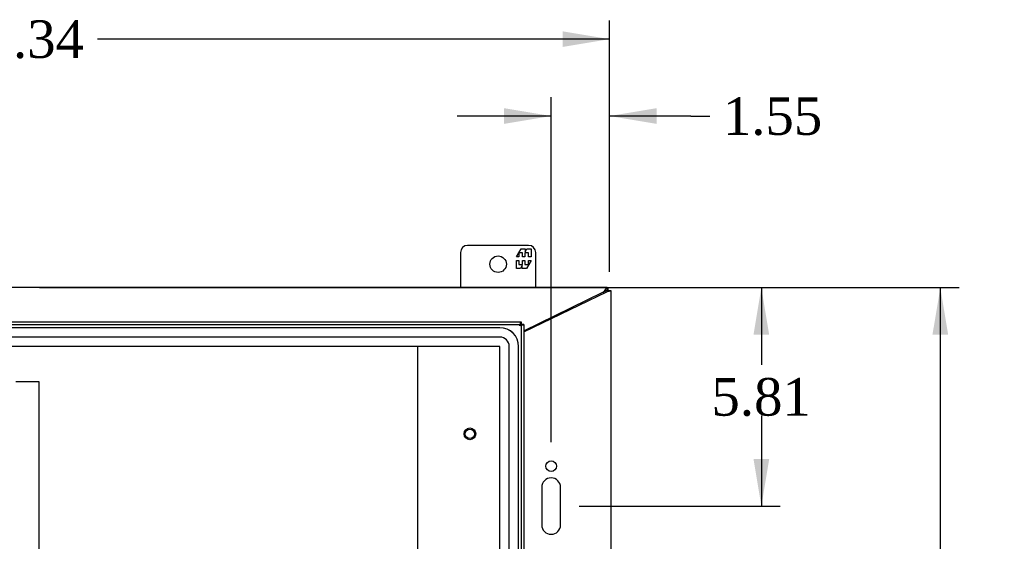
# Model space of a CAD drawing. Header units: inches. Extents: x 1 to 240, y -1 to 159.
# Tile 50 of 108: x 67 to 93, y 97 to 111. Entities that reach past the tile are written whole.
import ezdxf
from ezdxf.enums import TextEntityAlignment as Align
from ezdxf.lldxf.tags import DXFTag

# ---------------------------------------------------------------- set-up
doc = ezdxf.new("R2010")
doc.units = ezdxf.units.IN
doc.header["$MEASUREMENT"] = 0
for name, color, linetype in [('COM43544', 7, 'Continuous'), ('COM43576', 7, 'Continuous'), ('COM55702-31', 7, 'Continuous'), ('COM70219', 7, 'Continuous'), ('COM70657-17', 7, 'Continuous'), ('Default', 7, 'Continuous'), ('DV1_Default', 7, 'Continuous'), ('FET07710', 7, 'Continuous'), ('STD21879', 7, 'Continuous')]:
    doc.layers.add(name, color=color, linetype=linetype)
doc.styles.add('SEACAD_Times_New_Roman', font='times.ttf')
tags = doc.linetypes.add('HIDDEN2', pattern=[0.1875, 0.125, -0.0625]).pattern_tags.tags
tags[6:7] = [DXFTag(74, 4), DXFTag(75, 0), DXFTag(340, '0'), DXFTag(46, 0.0), DXFTag(50, 0.0), DXFTag(44, 0.0), DXFTag(45, 0.0)]
tags[4:5] = [DXFTag(74, 4), DXFTag(75, 0), DXFTag(340, '0'), DXFTag(46, 0.0), DXFTag(50, 0.0), DXFTag(44, 0.0), DXFTag(45, 0.0)]
doc.dimstyles.new('HAMMOND_(STH_-_240x160)', dxfattribs={"dimtxt": 1, "dimasz": 1.25, "dimexe": 0.5, "dimexo": 0.5, "dimgap": 0.25, "dimtad": 0, "dimtih": 1, "dimtoh": 1, "dimzin": 0, "dimdsep": 46, "dimtxsty": 'SEACAD_Times_New_Roman', "dimblk1": '_SE_FILLED', "dimblk2": '_SE_FILLED', "dimsah": 1, "dimcen": 0.5, "dimadec": 0, "dimazin": 0, "dimtfac": 0.8, "dimtofl": 0, "dimtmove": 0, "dimatfit": 3, "dimfxl": 1, "dimtolj": 1, "dimtzin": 0, "dimarcsym": 0})

# ---------------------------------------------------------------- blocks, each defined once
blk = doc.blocks.new('SE')
at = {"layer": 'COM43544', "color": 7, "linetype": 'Continuous'}
for p, q in [((82.336, 104.038), (51.146, 104.038)), ((82.336, 103.966), (82.336, 104.038)), ((82.336, 104.038), (82.367, 104.038)), ((82.336, 103.966), (82.367, 103.966)), ((82.367, 103.966), (82.367, 104.038)), ((80.127, 102.893), (82.226, 103.916))]:
    blk.add_line(p, q, dxfattribs=at)
blk.add_arc((82.117, 104.14), 0.25, 295.9629, 302.7202, dxfattribs=at)
for points, knots in [([(82.252, 103.93), (82.254, 103.932), (82.257, 103.936), (82.261, 103.942), (82.266, 103.948), (82.271, 103.954), (82.275, 103.961), (82.279, 103.967), (82.284, 103.974), (82.288, 103.98), (82.292, 103.987), (82.296, 103.993), (82.302, 104.003), (82.311, 104.015), (82.318, 104.026), (82.324, 104.032), (82.329, 104.035), (82.333, 104.038), (82.335, 104.038), (82.336, 104.038)], [0, 0, 0, 0, 0.039561, 0.07971, 0.120448, 0.161776, 0.203691, 0.246194, 0.28928, 0.332944, 0.377182, 0.421986, 0.46735, 0.594752, 0.726092, 0.79326, 0.861325, 0.930251, 1, 1, 1, 1]), ([(82.252, 103.93), (82.261, 103.934), (82.269, 103.937), (82.285, 103.945), (82.293, 103.949), (82.307, 103.957), (82.314, 103.96), (82.326, 103.965), (82.331, 103.966), (82.336, 103.966)], [0, 0, 0, 0, 0.25, 0.25, 0.5, 0.5, 0.75, 0.75, 1, 1, 1, 1])]:
    blk.add_open_spline(points, degree=3, knots=knots, dxfattribs=at)
at = {"layer": 'COM43576', "color": 7, "linetype": 'Continuous'}
for p, q in [((82.367, 103.966), (82.439, 103.966)), ((82.367, 103.963), (82.367, 103.966)), ((82.367, 103.963), (82.439, 103.963)), ((82.439, 103.963), (82.439, 103.966)), ((82.439, 103.963), (82.439, 62.113)), ((80.127, 102.859), (82.331, 103.931)), ((82.331, 103.931), (82.367, 103.941)), ((82.331, 103.931), (82.343, 103.941)), ((80.599, 98.725), (80.599, 97.725)), ((81.099, 97.725), (81.099, 98.725))]:
    blk.add_line(p, q, dxfattribs=at)
blk.add_circle((80.849, 99.288), 0.141, dxfattribs=at)
for centre, start, end in [((80.849, 98.725), 0, 180), ((80.849, 97.725), 180, 0)]:
    blk.add_arc(centre, 0.25, start, end, dxfattribs=at)
for points, knots in [([(82.343, 103.941), (82.344, 103.942), (82.346, 103.943), (82.349, 103.946), (82.352, 103.948), (82.355, 103.951), (82.358, 103.953), (82.36, 103.955), (82.363, 103.957), (82.365, 103.96), (82.367, 103.962), (82.367, 103.963), (82.367, 103.963)], [0, 0, 0, 0, 0.08826, 0.175486, 0.261711, 0.346974, 0.431318, 0.514788, 0.638399, 0.760336, 0.880798, 1, 1, 1, 1]), ([(82.367, 103.941), (82.377, 103.944), (82.386, 103.946), (82.404, 103.951), (82.411, 103.953), (82.425, 103.956), (82.43, 103.958), (82.437, 103.961), (82.439, 103.962), (82.439, 103.963)], [0, 0, 0, 0, 0.25, 0.25, 0.5, 0.5, 0.75, 0.75, 1, 1, 1, 1])]:
    blk.add_open_spline(points, degree=3, knots=knots, dxfattribs=at)
at = {"layer": 'COM55702-31', "color": 7, "linetype": 'HIDDEN2'}
for p, q in [((66.617, 101.538), (66.805, 101.538)), ((66.805, 101.538), (67.227, 101.538)), ((67.227, 101.538), (67.227, 64.538))]:
    blk.add_line(p, q, dxfattribs=at)
at = {"layer": 'COM70219', "color": 7, "linetype": 'HIDDEN2'}
for p, q in [((79.485, 102.973), (52.646, 102.973)), ((79.485, 102.972), (52.646, 102.972)), ((79.485, 102.723), (52.646, 102.723)), ((79.485, 102.474), (52.646, 102.474)), ((79.485, 102.473), (52.646, 102.473)), ((79.485, 63.603), (79.485, 102.473)), ((79.486, 63.603), (79.486, 102.473)), ((79.735, 63.603), (79.735, 102.473)), ((79.984, 63.603), (79.984, 102.473)), ((79.985, 63.603), (79.985, 102.473))]:
    blk.add_line(p, q, dxfattribs=at)
for radius in [0.5, 0.499, 0.25, 0.001]:
    blk.add_arc((79.485, 102.473), radius, 0, 90, dxfattribs=at)
at = {"layer": 'COM70657-17', "color": 7, "linetype": 'Continuous'}
for p, q in [((52.074, 103.132), (80.055, 103.132)), ((80.055, 103.132), (80.055, 103.06)), ((80.127, 103.06), (80.055, 103.06)), ((80.127, 103.06), (80.127, 63.016))]:
    blk.add_line(p, q, dxfattribs=at)
at = {"layer": 'COM70657-17', "color": 7, "linetype": 'HIDDEN2'}
for p, q in [((52.074, 103.06), (80.055, 103.06)), ((80.055, 103.06), (80.055, 63.016))]:
    blk.add_line(p, q, dxfattribs=at)
at = {"layer": 'COM70657-17', "color": 7, "linetype": 'Continuous'}
for points in [[(80.019, 103.024), (80.022, 103.038), (80.025, 103.052), (80.031, 103.078), (80.034, 103.09), (80.04, 103.11), (80.043, 103.118), (80.049, 103.129), (80.052, 103.132), (80.055, 103.132)], [(80.055, 103.06), (80.055, 103.057), (80.054, 103.054), (80.05, 103.048), (80.048, 103.045), (80.041, 103.039), (80.037, 103.036), (80.028, 103.03), (80.024, 103.027), (80.019, 103.024)], [(80.127, 103.06), (80.127, 103.057), (80.124, 103.054), (80.113, 103.048), (80.105, 103.045), (80.085, 103.039), (80.073, 103.036), (80.047, 103.03), (80.033, 103.027), (80.019, 103.024)], [(80.019, 103.024), (80.022, 103.029), (80.025, 103.033), (80.031, 103.042), (80.034, 103.046), (80.04, 103.053), (80.043, 103.055), (80.049, 103.059), (80.052, 103.06), (80.055, 103.06)]]:
    blk.add_open_spline(points, degree=3, knots=[0, 0, 0, 0, 0.25, 0.25, 0.5, 0.5, 0.75, 0.75, 1, 1, 1, 1], dxfattribs=at)
at = {"layer": 'DV1_Default', "color": 7, "linetype": 'HIDDEN2'}
blk.add_line((77.301, 85.003), (77.301, 102.474), dxfattribs=at)
at = {"layer": 'FET07710', "color": 7, "linetype": 'Continuous'}
for p, q in [((80.251, 105.163), (78.626, 105.163)), ((79.928, 104.858), (80.051, 105.07)), ((80.051, 105.07), (80.16, 105.07)), ((80.16, 105.07), (80.16, 104.992)), ((80.16, 104.992), (80.205, 105.07)), ((80.205, 105.07), (80.314, 105.07)), ((80.314, 105.07), (80.314, 104.858)), ((78.439, 104.975), (78.439, 104.038)), ((79.993, 104.858), (79.928, 104.858)), ((79.928, 104.548), (79.928, 104.76)), ((79.928, 104.76), (79.993, 104.76)), ((80.091, 104.964), (79.993, 104.964)), ((79.993, 104.964), (79.993, 104.858)), ((79.993, 104.76), (79.993, 104.654)), ((80.091, 104.858), (80.091, 104.964)), ((80.151, 104.858), (80.091, 104.858)), ((80.091, 104.654), (80.091, 104.76)), ((80.091, 104.76), (80.151, 104.76)), ((80.249, 104.964), (80.151, 104.964)), ((80.151, 104.964), (80.151, 104.858)), ((80.151, 104.76), (80.151, 104.654)), ((80.314, 104.76), (80.191, 104.548)), ((80.249, 104.858), (80.249, 104.964)), ((80.314, 104.858), (80.249, 104.858)), ((80.249, 104.654), (80.249, 104.76)), ((80.249, 104.76), (80.314, 104.76)), ((80.439, 104.038), (80.439, 104.975)), ((80.037, 104.548), (79.928, 104.548)), ((79.993, 104.654), (80.091, 104.654)), ((80.082, 104.626), (80.037, 104.548)), ((80.082, 104.548), (80.082, 104.626)), ((80.191, 104.548), (80.082, 104.548)), ((80.151, 104.654), (80.249, 104.654))]:
    blk.add_line(p, q, dxfattribs=at)
blk.add_circle((79.439, 104.663), 0.219, dxfattribs=at)
for centre, start, end in [((78.626, 104.975), 90, 180), ((80.251, 104.975), 0, 90)]:
    blk.add_arc(centre, 0.188, start, end, dxfattribs=at)
at = {"layer": 'STD21879', "color": 7, "linetype": 'HIDDEN2'}
for radius in [0.156, 0.125]:
    blk.add_circle((78.689, 100.148), radius, dxfattribs=at)
blk = doc.blocks.new('DMBLK3299')
at = {"layer": 'Default', "linetype": 'Continuous'}
for points in [[(91.408, 102.788), (91.2, 104.038), (90.991, 102.788)], [(91.408, 63.288), (90.991, 63.288), (91.2, 62.038)]]:
    blk.add_hatch(color=7, dxfattribs=at).paths.add_polyline_path(points)
at = {"layer": 'Default', "color": 7, "linetype": 'Continuous'}
for p, q in [((67.241, 104.038), (91.7, 104.038)), ((91.2, 104.038), (91.2, 83.888)), ((91.2, 82.538), (91.2, 62.038)), ((82.836, 62.038), (91.7, 62.038))]:
    blk.add_line(p, q, dxfattribs=at)
at = {"layer": 'Default', "color": 7, "linetype": 'Continuous', "style": 'SEACAD_Times_New_Roman'}
blk.add_text('42.00', height=1, dxfattribs=at).set_placement((89.494, 83.538), align=Align.TOP_LEFT)
blk = doc.blocks.new('_SE_FILLED')
at = {"color": 0}
blk.add_line((0, 0), (-1, 0), dxfattribs=at)
blk.add_solid([(0, 0), (-1, -0.1665), (-1, 0.1665), (0, 0)], dxfattribs=at)
blk = doc.blocks.new('DMBLK3300')
at = {"layer": 'Default', "linetype": 'Continuous'}
for points in [[(86.648, 102.788), (86.44, 104.038), (86.232, 102.788)], [(86.648, 99.475), (86.232, 99.475), (86.44, 98.225)]]:
    blk.add_hatch(color=7, dxfattribs=at).paths.add_polyline_path(points)
at = {"layer": 'Default', "color": 7, "linetype": 'Continuous'}
for p, q in [((67.241, 104.038), (86.94, 104.038)), ((86.44, 104.038), (86.44, 101.982)), ((86.44, 100.632), (86.44, 98.225)), ((81.599, 98.225), (86.94, 98.225))]:
    blk.add_line(p, q, dxfattribs=at)
at = {"layer": 'Default', "color": 7, "linetype": 'Continuous', "style": 'SEACAD_Times_New_Roman'}
blk.add_text('5.81', height=1, dxfattribs=at).set_placement((85.113, 101.632), align=Align.TOP_LEFT)
blk = doc.blocks.new('DMBLK3301')
at = {"layer": 'Default', "linetype": 'Continuous'}
for points in [[(79.599, 108.814), (79.599, 108.397), (80.849, 108.605)], [(83.653, 108.814), (82.403, 108.605), (83.653, 108.397)]]:
    blk.add_hatch(color=7, dxfattribs=at).paths.add_polyline_path(points)
at = {"layer": 'Default', "color": 7, "linetype": 'Continuous'}
for p, q in [((80.849, 99.928), (80.849, 109.105)), ((82.403, 104.463), (82.403, 109.105)), ((80.849, 108.605), (78.349, 108.605)), ((84.566, 108.605), (82.403, 108.605)), ((84.566, 108.605), (85.066, 108.605))]:
    blk.add_line(p, q, dxfattribs=at)
at = {"layer": 'Default', "color": 7, "linetype": 'Continuous', "style": 'SEACAD_Times_New_Roman'}
blk.add_text('1.55', height=1, dxfattribs=at).set_placement((85.416, 109.105), align=Align.TOP_LEFT)
blk = doc.blocks.new('DMBLK3302')
at = {"layer": 'Default', "linetype": 'Continuous'}
for points in [[(52.314, 110.86), (51.064, 110.652), (52.314, 110.443)], [(81.153, 110.86), (81.153, 110.443), (82.403, 110.652)]]:
    blk.add_hatch(color=7, dxfattribs=at).paths.add_polyline_path(points)
at = {"layer": 'Default', "color": 7, "linetype": 'Continuous'}
for p, q in [((51.064, 104.456), (51.064, 111.152)), ((82.403, 104.463), (82.403, 111.152)), ((64.677, 110.652), (51.064, 110.652)), ((82.403, 110.652), (68.789, 110.652))]:
    blk.add_line(p, q, dxfattribs=at)
at = {"layer": 'Default', "color": 7, "linetype": 'Continuous', "style": 'SEACAD_Times_New_Roman'}
blk.add_text('31.34', height=1, dxfattribs=at).set_placement((65.027, 111.152), align=Align.TOP_LEFT)
blk = doc.blocks.new('DMBLK3319')
at = {"layer": 'Default', "linetype": 'Continuous'}
for points in [[(68.477, 89.769), (67.227, 89.561), (68.477, 89.353)], [(76.051, 89.769), (76.051, 89.353), (77.301, 89.561)]]:
    blk.add_hatch(color=7, dxfattribs=at).paths.add_polyline_path(points)
at = {"layer": 'Default', "color": 7, "linetype": 'Continuous'}
for p, q in [((70.208, 89.561), (67.227, 89.561)), ((77.301, 89.561), (74.32, 89.561))]:
    blk.add_line(p, q, dxfattribs=at)
at = {"layer": 'Default', "color": 7, "linetype": 'Continuous', "style": 'SEACAD_Times_New_Roman'}
blk.add_text('10.07', height=1, dxfattribs=at).set_placement((70.558, 90.061), align=Align.TOP_LEFT)

msp = doc.modelspace()

# ---------------------------------------------------------------- block references
at = {"layer": 'Default'}
msp.add_blockref('SE', (0, 0), dxfattribs=at)

# ---------------------------------------------------------------- dimensions: what is measured, and where the dimension line sits
at = {"layer": 'Default', "color": 7, "linetype": 'Continuous'}
for base, p1, p2, angle, picture, middle, dimtype in [((82.403, 110.652), (82.403, 103.963), (51.064, 103.956), 180.0135, 'DMBLK3302', (66.733, 110.652), 161), ((91.2, 62.038), (66.741, 104.038), (82.336, 62.038), 90, 'DMBLK3299', (91.2, 83.038), 160), ((86.44, 98.225), (66.741, 104.038), (81.099, 98.225), 90, 'DMBLK3300', (86.44, 101.132), 160)]:
    dim = msp.add_linear_dim(base=base, p1=p1, p2=p2, angle=angle, text='\\A1;<>', dimstyle='HAMMOND_(STH_-_240x160)', dxfattribs=at)
    dim.commit()
    dim.dimension.update_dxf_attribs({"geometry": picture, "text_midpoint": middle, "dimtype": dimtype})
dim = msp.add_linear_dim(base=(80.849, 108.605), p1=(82.403, 103.963), p2=(80.849, 99.428), text='\\A1;<>', dimstyle='HAMMOND_(STH_-_240x160)', override={"dimtmove": 1}, dxfattribs=at)
dim.commit()
dim.dimension.update_dxf_attribs({"geometry": 'DMBLK3301', "text_midpoint": (85.066, 108.605), "dimtype": 160})
dim = msp.add_linear_dim(base=(67.227, 89.561), p1=(77.301, 85.003), p2=(67.227, 101.538), text='\\A1;<>', dimstyle='HAMMOND_(STH_-_240x160)', dxfattribs=at)
dim.commit()
dim.dimension.update_dxf_attribs({"geometry": 'DMBLK3319', "text_midpoint": (72.264, 89.561), "dimtype": 160})

doc.saveas('drawing.dxf')
